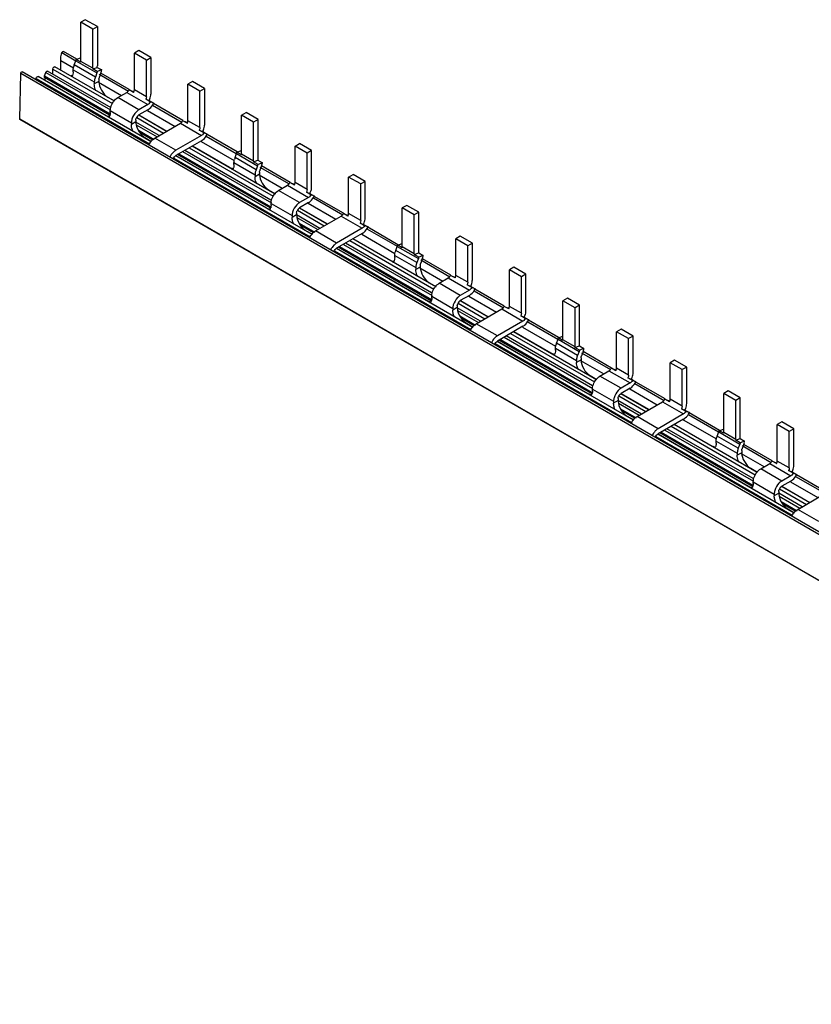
# Model space of a CAD drawing. Header units: millimetres. Extents: x 108 to 837, y 440 to 879.
# Tile 1 of 4: x 108 to 294, y 647 to 879. Entities that reach past the tile are written whole.
import ezdxf

# ---------------------------------------------------------------- set-up
doc = ezdxf.new("R2010")
doc.units = ezdxf.units.MM
doc.header["$LTSCALE"] = 85.77197
doc.layers.get('0').update_dxf_attribs({"linetype": 'CONTINUOUS'})

msp = doc.modelspace()

# ---------------------------------------------------------------- linework, layer by layer
at = {"color": 7, "linetype": 'Continuous'}
for p, q in [((123.35, 878.61), (122.29, 878)), ((122.29, 868.83), (122.29, 878)), ((125.12, 876.37), (122.29, 878)), ((126.18, 876.98), (123.35, 878.61)), ((125.12, 876.37), (126.18, 876.98)), ((126.18, 876.98), (126.18, 867.81)), ((125.12, 867.2), (125.12, 876.37)), ((117.84, 870.87), (121.13, 868.97)), ((121.34, 869.33), (118.19, 871.15)), ((121.22, 869.28), (122.26, 869.66)), ((135.93, 871.34), (134.87, 870.73)), ((134.87, 862.16), (134.87, 870.73)), ((137.7, 869.1), (134.87, 870.73)), ((138.76, 869.71), (135.93, 871.34)), ((137.7, 869.1), (138.76, 869.71)), ((138.76, 869.71), (138.76, 861.14)), ((130.17, 859.46), (116.19, 867.53)), ((117.58, 869.06), (120.57, 867.34)), ((120.76, 868.01), (121.14, 868.98)), ((125.71, 865.15), (120.76, 868.01)), ((121.14, 868.98), (126.08, 866.12)), ((122.28, 868.67), (121.22, 869.28)), ((125.12, 867.2), (122.29, 868.83)), ((125.11, 867.04), (126.15, 867.42)), ((126.15, 867.42), (127.21, 866.8)), ((137.7, 860.53), (137.7, 869.1)), ((107.93, 855.34), (108.17, 866.01)), ((108.17, 866.02), (826.59, 451.24)), ((826.96, 451.62), (108.53, 866.39)), ((138.86, 849.95), (112.31, 865.28)), ((113.73, 865.39), (114.05, 866.21)), ((113.73, 865.09), (113.73, 865.39)), ((113.73, 865.39), (129.16, 856.48)), ((129.03, 856.26), (113.73, 865.09)), ((129.01, 856.22), (113.77, 865.02)), ((113.94, 864.34), (113.95, 864.97)), ((114.05, 866.21), (129.3, 857.41)), ((129.41, 857.93), (114.5, 866.54)), ((115.72, 865.83), (115.71, 867.02)), ((115.71, 867.02), (129.71, 858.93)), ((120.17, 865.48), (119.95, 865.36)), ((120.52, 866.37), (120.52, 866.85)), ((120.52, 866.85), (125.47, 864)), ((126.17, 866.43), (125.11, 867.04)), ((126.08, 866.12), (125.71, 865.15)), ((127.21, 866.8), (126.17, 866.43)), ((127, 866.04), (126.63, 865.07)), ((126.63, 865.8), (133.47, 861.85)), ((133.68, 862.21), (127.01, 866.06)), ((111.82, 864.49), (111.83, 864.77)), ((111.83, 864.77), (138.41, 849.42)), ((126.53, 864.12), (125.47, 863.51)), ((125.47, 864), (125.47, 863.51)), ((126.44, 863.95), (131.85, 860.82)), ((126.53, 864.61), (126.53, 864.12)), ((148.52, 864.08), (147.46, 863.47)), ((147.46, 854.89), (147.46, 863.47)), ((150.29, 861.83), (147.46, 863.47)), ((151.35, 862.44), (148.52, 864.08)), ((128.65, 860.45), (130.24, 859.53)), ((130.98, 860.32), (133.11, 861.55)), ((135.93, 857.46), (130.98, 860.32)), ((133.11, 861.55), (138.06, 858.69)), ((134.71, 861.55), (133.65, 862.16)), ((133.65, 862.16), (134.47, 861.85)), ((134.47, 861.85), (134.78, 861.67)), ((137.7, 860.53), (134.87, 862.16)), ((150.29, 861.83), (151.35, 862.44)), ((150.29, 853.26), (150.29, 861.83)), ((151.35, 862.44), (151.35, 853.87)), ((138.06, 858.69), (135.93, 857.46)), ((138.6, 859.3), (137.54, 859.91)), ((137.54, 859.91), (138.36, 859.61)), ((138.36, 859.61), (139.42, 858.99)), ((139.42, 858.99), (138.6, 859.3)), ((139.17, 858.56), (146.06, 854.58)), ((146.27, 854.94), (139.38, 858.92)), ((128.86, 855.97), (128.65, 855.85)), ((129.22, 856.85), (129.22, 857.26)), ((129.22, 857.26), (134.17, 854.4)), ((135.42, 855.64), (141.74, 851.99)), ((142.42, 852.39), (135.89, 856.16)), ((138.06, 857.46), (135.93, 856.24)), ((135.94, 856.24), (142.51, 852.44)), ((137.96, 857.3), (144.44, 853.56)), ((160.05, 856.2), (161.11, 856.81)), ((160.05, 847.03), (160.05, 856.2)), ((162.88, 854.57), (160.05, 856.2)), ((163.94, 855.18), (161.11, 856.81)), ((107.93, 855.35), (826.36, 440.58)), ((826.42, 440.43), (108, 855.2)), ((135.23, 854.61), (134.17, 853.99)), ((134.17, 854.4), (134.17, 853.99)), ((140.71, 851.4), (135.21, 854.58)), ((135.23, 855.01), (135.23, 854.61)), ((135.3, 853.94), (140.21, 851.11)), ((139.68, 850.81), (145.69, 854.28)), ((145.69, 854.28), (150.64, 851.42)), ((147.3, 854.28), (146.24, 854.89)), ((146.24, 854.89), (147.05, 854.59)), ((147.06, 854.58), (147.37, 854.4)), ((150.29, 853.26), (147.46, 854.89)), ((163.94, 855.18), (162.88, 854.57)), ((162.88, 845.4), (162.88, 854.57)), ((163.94, 846.01), (163.94, 855.18)), ((135.81, 852.64), (139.51, 850.5)), ((139.25, 850.36), (136.25, 852.09)), ((139.22, 850.32), (136.36, 851.98)), ((150.64, 851.42), (144.63, 847.95)), ((151.19, 852.03), (150.13, 852.65)), ((150.13, 852.65), (150.95, 852.34)), ((150.95, 852.34), (152.01, 851.73)), ((152.01, 851.73), (151.19, 852.03)), ((151.76, 851.29), (158.82, 847.21)), ((159.03, 847.57), (151.96, 851.65)), ((137.35, 850.93), (138.93, 850.02)), ((144.63, 847.95), (139.68, 850.81)), ((150.64, 850.2), (144.63, 846.73)), ((167.93, 837.66), (148.43, 848.92)), ((148.52, 848.97), (157.22, 843.95)), ((150.55, 850.03), (158.33, 845.54)), ((172.63, 848.93), (173.69, 849.54)), ((172.63, 840.36), (172.63, 848.93)), ((175.46, 847.3), (172.63, 848.93)), ((176.52, 847.91), (173.69, 849.54)), ((176.62, 828.15), (144.58, 846.64)), ((144.63, 846.73), (165.92, 834.44)), ((166.78, 834.41), (145.01, 846.98)), ((166.8, 834.45), (145.04, 847.02)), ((145.34, 847.14), (166.93, 834.67)), ((146.22, 847.64), (167.06, 835.61)), ((166.96, 836.25), (146.72, 847.93)), ((147.75, 848.52), (167.47, 837.14)), ((158.52, 846.21), (158.89, 847.18)), ((158.89, 847.18), (163.84, 844.32)), ((158.98, 847.48), (160.02, 847.86)), ((160.04, 846.87), (158.98, 847.48)), ((162.88, 845.4), (160.05, 847.03)), ((176.52, 847.91), (175.46, 847.3)), ((175.46, 838.73), (175.46, 847.3)), ((176.52, 839.34), (176.52, 847.91)), ((144.11, 846.13), (176.17, 827.62)), ((158.28, 844.57), (158.28, 845.05)), ((158.28, 845.05), (163.23, 842.2)), ((163.47, 843.35), (158.52, 846.21)), ((162.87, 845.24), (163.91, 845.62)), ((163.93, 844.63), (162.87, 845.24)), ((163.84, 844.32), (163.47, 843.35)), ((163.91, 845.62), (164.97, 845)), ((164.97, 845), (163.93, 844.63)), ((164.76, 844.24), (164.39, 843.27)), ((171.44, 840.41), (164.77, 844.26)), ((164.29, 842.32), (163.23, 841.71)), ((163.23, 842.2), (163.23, 841.71)), ((164.2, 842.15), (169.61, 839.02)), ((164.29, 842.81), (164.29, 842.32)), ((164.39, 844), (171.23, 840.05)), ((185.22, 841.66), (186.28, 842.28)), ((189.11, 840.64), (186.28, 842.28)), ((168.74, 838.52), (170.87, 839.75)), ((170.87, 839.75), (175.82, 836.89)), ((172.47, 839.75), (171.41, 840.36)), ((171.41, 840.36), (172.23, 840.05)), ((172.23, 840.05), (172.54, 839.87)), ((175.46, 838.73), (172.63, 840.36)), ((185.22, 833.09), (185.22, 841.66)), ((188.05, 840.03), (185.22, 841.66)), ((189.11, 840.64), (188.05, 840.03)), ((188.05, 831.46), (188.05, 840.03)), ((189.11, 832.07), (189.11, 840.64)), ((166.41, 838.65), (168, 837.73)), ((173.69, 835.66), (168.74, 838.52)), ((176.36, 837.5), (175.3, 838.11)), ((175.3, 838.11), (176.12, 837.81)), ((176.12, 837.81), (177.18, 837.19)), ((177.18, 837.19), (176.36, 837.5)), ((184.03, 833.14), (177.14, 837.12)), ((166.98, 835.05), (166.98, 835.46)), ((166.98, 835.46), (171.93, 832.6)), ((175.82, 836.89), (173.69, 835.66)), ((175.82, 835.66), (173.69, 834.44)), ((175.72, 835.5), (182.2, 831.76)), ((176.93, 836.76), (183.82, 832.78)), ((198.87, 835.01), (197.81, 834.4)), ((201.7, 833.38), (198.87, 835.01)), ((172.99, 832.81), (171.93, 832.19)), ((171.93, 832.6), (171.93, 832.19)), ((178.47, 829.6), (172.97, 832.78)), ((172.99, 833.21), (172.99, 832.81)), ((173.18, 833.84), (179.49, 830.19)), ((180.18, 830.59), (173.65, 834.36)), ((173.7, 834.44), (180.27, 830.64)), ((177.44, 829.01), (183.45, 832.48)), ((183.45, 832.48), (188.4, 829.62)), ((185.06, 832.48), (184, 833.09)), ((184, 833.09), (184.82, 832.78)), ((184.82, 832.78), (185.13, 832.6)), ((188.05, 831.46), (185.22, 833.09)), ((197.81, 825.23), (197.81, 834.4)), ((200.64, 832.77), (197.81, 834.4)), ((201.7, 833.38), (200.64, 832.77)), ((200.64, 823.6), (200.64, 832.77)), ((201.7, 824.21), (201.7, 833.38)), ((173.06, 832.14), (177.97, 829.31)), ((173.57, 830.84), (177.27, 828.7)), ((177.01, 828.56), (174.01, 830.29)), ((176.98, 828.52), (174.12, 830.18)), ((188.95, 830.23), (187.89, 830.85)), ((187.89, 830.85), (188.71, 830.54)), ((188.71, 830.54), (189.77, 829.93)), ((189.77, 829.93), (188.95, 830.23)), ((175.11, 829.13), (176.69, 828.22)), ((182.39, 826.15), (177.44, 829.01)), ((188.4, 829.62), (182.39, 826.15)), ((188.4, 828.4), (182.39, 824.93)), ((188.31, 828.23), (196.09, 823.74)), ((189.52, 829.49), (196.58, 825.41)), ((196.79, 825.77), (189.72, 829.85)), ((183.98, 825.84), (204.82, 813.81)), ((204.72, 814.45), (184.48, 826.13)), ((185.51, 826.72), (205.23, 815.34)), ((205.69, 815.86), (186.19, 827.12)), ((186.28, 827.17), (194.98, 822.15)), ((196.74, 825.68), (197.78, 826.06)), ((197.8, 825.07), (196.74, 825.68)), ((211.45, 827.74), (210.39, 827.13)), ((210.39, 818.56), (210.39, 827.13)), ((213.22, 825.5), (210.39, 827.13)), ((214.28, 826.11), (211.45, 827.74)), ((214.28, 826.11), (213.22, 825.5)), ((214.28, 817.54), (214.28, 826.11)), ((181.87, 824.33), (213.93, 805.82)), ((214.38, 806.35), (182.34, 824.84)), ((182.39, 824.93), (203.68, 812.64)), ((204.54, 812.61), (182.77, 825.18)), ((204.56, 812.65), (182.8, 825.22)), ((183.1, 825.34), (204.69, 812.87)), ((196.04, 822.77), (196.04, 823.25)), ((196.04, 823.25), (200.99, 820.4)), ((196.28, 824.41), (196.65, 825.38)), ((201.23, 821.55), (196.28, 824.41)), ((196.65, 825.38), (201.6, 822.52)), ((200.64, 823.6), (197.81, 825.23)), ((200.63, 823.44), (201.67, 823.82)), ((201.69, 822.83), (200.63, 823.44)), ((201.67, 823.82), (202.73, 823.2)), ((213.22, 816.93), (213.22, 825.5)), ((201.6, 822.52), (201.23, 821.55)), ((202.73, 823.2), (201.69, 822.83)), ((202.05, 821.01), (202.05, 820.52)), ((202.52, 822.44), (202.15, 821.47)), ((202.15, 822.2), (208.99, 818.25)), ((209.2, 818.61), (202.53, 822.46)), ((202.05, 820.52), (200.99, 819.91)), ((200.99, 820.4), (200.99, 819.91)), ((201.95, 820.35), (207.37, 817.22)), ((224.04, 820.48), (222.98, 819.86)), ((222.98, 811.29), (222.98, 819.86)), ((225.81, 818.23), (222.98, 819.86)), ((226.87, 818.84), (224.04, 820.48)), ((226.87, 818.84), (225.81, 818.23)), ((226.87, 810.27), (226.87, 818.84)), ((204.17, 816.85), (205.76, 815.93)), ((206.5, 816.72), (208.63, 817.95)), ((211.45, 813.86), (206.5, 816.72)), ((208.63, 817.95), (213.57, 815.09)), ((210.23, 817.95), (209.17, 818.56)), ((209.17, 818.56), (209.99, 818.25)), ((209.99, 818.25), (210.3, 818.07)), ((213.22, 816.93), (210.39, 818.56)), ((214.12, 815.7), (213.06, 816.31)), ((213.06, 816.31), (213.88, 816.01)), ((225.81, 809.66), (225.81, 818.23)), ((213.57, 815.09), (211.45, 813.86)), ((213.88, 816.01), (214.94, 815.39)), ((214.94, 815.39), (214.12, 815.7)), ((214.69, 814.96), (221.58, 810.98)), ((221.79, 811.34), (214.9, 815.32)), ((204.74, 813.25), (204.74, 813.66)), ((204.74, 813.66), (209.69, 810.8)), ((210.94, 812.04), (217.25, 808.39)), ((217.94, 808.79), (211.41, 812.56)), ((213.57, 813.86), (211.45, 812.64)), ((211.46, 812.64), (218.03, 808.84)), ((213.48, 813.7), (219.96, 809.96)), ((236.63, 813.21), (235.57, 812.6)), ((235.57, 803.43), (235.57, 812.6)), ((238.4, 810.97), (235.57, 812.6)), ((239.46, 811.58), (236.63, 813.21)), ((210.75, 811.01), (209.69, 810.39)), ((209.69, 810.8), (209.69, 810.39)), ((216.23, 807.8), (210.73, 810.98)), ((210.75, 811.41), (210.75, 811.01)), ((210.82, 810.34), (215.72, 807.51)), ((215.2, 807.21), (221.21, 810.68)), ((221.21, 810.68), (226.16, 807.82)), ((222.82, 810.68), (221.76, 811.29)), ((221.76, 811.29), (222.58, 810.98)), ((222.58, 810.98), (222.89, 810.8)), ((225.81, 809.66), (222.98, 811.29)), ((239.46, 811.58), (238.4, 810.97)), ((238.4, 801.8), (238.4, 810.97)), ((239.46, 802.41), (239.46, 811.58)), ((211.33, 809.04), (215.03, 806.9)), ((214.77, 806.76), (211.77, 808.49)), ((214.74, 806.72), (211.88, 808.38)), ((212.87, 807.33), (214.45, 806.42)), ((220.15, 804.35), (215.2, 807.21)), ((226.16, 807.82), (220.15, 804.35)), ((226.71, 808.43), (225.65, 809.05)), ((225.65, 809.05), (226.46, 808.74)), ((226.46, 808.74), (227.53, 808.13)), ((227.53, 808.13), (226.71, 808.43)), ((227.28, 807.69), (234.34, 803.61)), ((234.55, 803.97), (227.48, 808.05)), ((226.16, 806.6), (220.15, 803.13)), ((223.26, 804.92), (242.99, 793.54)), ((243.45, 794.06), (223.95, 805.32)), ((224.04, 805.37), (232.74, 800.35)), ((226.07, 806.43), (233.85, 801.94)), ((249.21, 805.94), (248.15, 805.33)), ((248.15, 796.76), (248.15, 805.33)), ((250.98, 803.7), (248.15, 805.33)), ((252.04, 804.31), (249.21, 805.94)), ((219.63, 802.53), (251.69, 784.02)), ((252.14, 784.55), (220.1, 803.04)), ((220.15, 803.13), (241.44, 790.84)), ((242.3, 790.81), (220.53, 803.38)), ((242.32, 790.85), (220.55, 803.42)), ((220.86, 803.54), (242.45, 791.07)), ((221.74, 804.04), (242.58, 792.01)), ((242.48, 792.65), (222.24, 804.33)), ((234.04, 802.61), (234.41, 803.58)), ((238.99, 799.75), (234.04, 802.61)), ((234.41, 803.58), (239.36, 800.72)), ((234.5, 803.88), (235.54, 804.26)), ((235.56, 803.27), (234.5, 803.88)), ((238.4, 801.8), (235.57, 803.43)), ((252.04, 804.31), (250.98, 803.7)), ((250.98, 795.13), (250.98, 803.7)), ((252.04, 795.74), (252.04, 804.31)), ((233.8, 800.96), (233.8, 801.45)), ((233.8, 801.45), (238.75, 798.6)), ((238.39, 801.64), (239.43, 802.02)), ((239.45, 801.03), (238.39, 801.64)), ((239.36, 800.72), (238.99, 799.75)), ((239.43, 802.02), (240.49, 801.4)), ((240.49, 801.4), (239.45, 801.03)), ((240.28, 800.64), (239.91, 799.67)), ((239.91, 800.4), (246.75, 796.45)), ((246.96, 796.81), (240.29, 800.66)), ((239.81, 798.72), (238.75, 798.11)), ((238.75, 798.6), (238.75, 798.11)), ((239.71, 798.55), (245.13, 795.42)), ((239.81, 799.21), (239.81, 798.72)), ((261.8, 798.68), (260.74, 798.06)), ((260.74, 789.49), (260.74, 798.06)), ((263.57, 796.43), (260.74, 798.06)), ((264.63, 797.04), (261.8, 798.68)), ((244.26, 794.92), (246.38, 796.15)), ((246.38, 796.15), (251.33, 793.29)), ((247.99, 796.15), (246.93, 796.76)), ((246.93, 796.76), (247.75, 796.45)), ((247.75, 796.45), (248.06, 796.27)), ((250.98, 795.13), (248.15, 796.76)), ((264.63, 797.04), (263.57, 796.43)), ((263.57, 787.86), (263.57, 796.43)), ((264.63, 788.47), (264.63, 797.04)), ((241.93, 795.05), (243.52, 794.13)), ((249.21, 792.06), (244.26, 794.92)), ((251.33, 793.29), (249.21, 792.06)), ((251.88, 793.9), (250.82, 794.51)), ((250.82, 794.51), (251.64, 794.21)), ((251.64, 794.21), (252.7, 793.59)), ((252.7, 793.59), (251.88, 793.9)), ((259.55, 789.54), (252.66, 793.52)), ((242.5, 791.45), (242.5, 791.86)), ((242.5, 791.86), (247.45, 789)), ((251.33, 792.06), (249.21, 790.84)), ((251.24, 791.9), (257.72, 788.16)), ((252.45, 793.16), (259.34, 789.18)), ((274.39, 791.41), (273.33, 790.8)), ((277.22, 789.78), (274.39, 791.41)), ((248.51, 789.21), (247.45, 788.59)), ((247.45, 789), (247.45, 788.59)), ((253.99, 786), (248.49, 789.18)), ((248.51, 789.61), (248.51, 789.21)), ((248.58, 788.54), (253.48, 785.71)), ((248.7, 790.24), (255.01, 786.59)), ((255.7, 786.99), (249.17, 790.76)), ((249.21, 790.84), (255.79, 787.04)), ((252.96, 785.41), (258.97, 788.88)), ((258.97, 788.88), (263.92, 786.02)), ((260.58, 788.88), (259.52, 789.49)), ((259.52, 789.49), (260.34, 789.18)), ((260.34, 789.18), (260.65, 789)), ((263.57, 787.86), (260.74, 789.49)), ((273.33, 781.63), (273.33, 790.8)), ((276.16, 789.17), (273.33, 790.8)), ((277.22, 789.78), (276.16, 789.17)), ((276.16, 780), (276.16, 789.17)), ((277.22, 780.61), (277.22, 789.78)), ((249.09, 787.24), (252.79, 785.1)), ((252.53, 784.96), (249.53, 786.69)), ((252.5, 784.92), (249.64, 786.58)), ((264.47, 786.63), (263.41, 787.25)), ((263.41, 787.25), (264.22, 786.94)), ((264.22, 786.94), (265.29, 786.33)), ((265.29, 786.33), (264.47, 786.63)), ((272.31, 782.17), (265.24, 786.25)), ((250.63, 785.53), (252.21, 784.62)), ((257.91, 782.55), (252.96, 785.41)), ((263.92, 786.02), (257.91, 782.55)), ((263.92, 784.8), (257.91, 781.33)), ((263.83, 784.63), (271.61, 780.14)), ((265.03, 785.89), (272.1, 781.81)), ((286.97, 784.14), (285.91, 783.53)), ((289.8, 782.51), (286.97, 784.14)), ((280.08, 769.05), (258.31, 781.62)), ((258.62, 781.74), (280.21, 769.27)), ((259.49, 782.24), (280.34, 770.21)), ((280.24, 770.85), (260, 782.53)), ((261.02, 783.12), (280.75, 771.74)), ((281.21, 772.26), (261.71, 783.52)), ((261.8, 783.57), (270.5, 778.55)), ((271.8, 780.81), (272.17, 781.78)), ((272.17, 781.78), (277.12, 778.92)), ((272.26, 782.08), (273.3, 782.46)), ((273.32, 781.47), (272.26, 782.08)), ((276.16, 780), (273.33, 781.63)), ((285.91, 774.96), (285.91, 783.53)), ((288.74, 781.9), (285.91, 783.53)), ((289.8, 782.51), (288.74, 781.9)), ((288.74, 773.33), (288.74, 781.9)), ((289.8, 773.94), (289.8, 782.51)), ((257.39, 780.73), (289.45, 762.22)), ((289.9, 762.75), (257.86, 781.24)), ((257.91, 781.33), (279.19, 769.04)), ((280.06, 769.01), (258.29, 781.58)), ((271.56, 779.16), (271.56, 779.65)), ((271.56, 779.65), (276.51, 776.8)), ((276.75, 777.95), (271.8, 780.81)), ((276.15, 779.84), (277.19, 780.22)), ((277.21, 779.23), (276.15, 779.84)), ((277.19, 780.22), (278.25, 779.6)), ((278.25, 779.6), (277.21, 779.23)), ((277.12, 778.92), (276.75, 777.95)), ((277.57, 777.41), (277.57, 776.92)), ((278.04, 778.84), (277.67, 777.87)), ((277.67, 778.6), (284.51, 774.65)), ((284.72, 775.01), (278.05, 778.86)), ((277.57, 776.92), (276.51, 776.31)), ((276.51, 776.8), (276.51, 776.31)), ((277.47, 776.75), (282.89, 773.62)), ((285.75, 774.35), (284.69, 774.96)), ((284.69, 774.96), (285.51, 774.65)), ((288.74, 773.33), (285.91, 774.96)), ((279.69, 773.25), (281.28, 772.33)), ((282.02, 773.12), (284.14, 774.35)), ((286.97, 770.26), (282.02, 773.12)), ((284.14, 774.35), (289.09, 771.49)), ((285.51, 774.65), (285.82, 774.47)), ((289.64, 772.1), (288.58, 772.71)), ((288.58, 772.71), (289.4, 772.41)), ((289.4, 772.41), (290.46, 771.79)), ((280.26, 769.65), (280.26, 770.06)), ((280.26, 770.06), (285.21, 767.2)), ((289.09, 771.49), (286.97, 770.26)), ((289.09, 770.26), (286.97, 769.04)), ((289, 770.1), (295.48, 766.36)), ((290.46, 771.79), (289.64, 772.1)), ((290.21, 771.36), (297.1, 767.38)), ((297.31, 767.74), (290.42, 771.72)), ((286.27, 767.81), (286.27, 767.41)), ((286.46, 768.44), (292.77, 764.79)), ((293.46, 765.19), (286.93, 768.96)), ((286.97, 769.04), (293.55, 765.24)), ((286.27, 767.41), (285.21, 766.79)), ((285.21, 767.2), (285.21, 766.79)), ((291.75, 764.2), (286.25, 767.38)), ((286.34, 766.74), (291.24, 763.91)), ((286.85, 765.44), (290.55, 763.3)), ((290.72, 763.61), (296.73, 767.08)), ((290.29, 763.16), (287.29, 764.89)), ((290.26, 763.12), (287.4, 764.78)), ((288.39, 763.73), (289.97, 762.82)), ((295.67, 760.75), (290.72, 763.61))]:
    msp.add_line(p, q, dxfattribs=at)
msp.add_lwpolyline([(117.63, 866.7), (117.58, 869.1), (117.58, 869.13), (117.58, 869.17)], dxfattribs=at)
for centre, radius, start, end in [((124.33, 866.62), 3.83, 158.7345, 165.0005), ((119.14, 866.07), 1.34, 328.8721, 334.3472), ((129.28, 863.76), 3.83, 158.7345, 165.0005), ((128.05, 864.52), 1.53, 158.7345, 165.0006), ((124.02, 867.28), 3.22, 346.9812, 351.5313), ((133.21, 862.31), 1.68, 333.1633, 338.1162), ((127.83, 856.55), 1.34, 328.8721, 334.3472), ((136.9, 854.87), 1.69, 141.2558, 158.7511), ((145.8, 855.04), 1.68, 333.1633, 338.1162), ((142.16, 847.34), 4.3, 149.9991, 154.3204), ((162.09, 844.82), 3.83, 158.7345, 165.0005), ((161.78, 845.48), 3.22, 346.9812, 351.5313), ((157.06, 844.16), 1.15, 316.8874, 324.828), ((167.04, 841.96), 3.83, 158.7345, 165.0005), ((165.81, 842.72), 1.53, 158.7345, 165.0006), ((170.97, 840.51), 1.68, 333.1634, 338.1166), ((165.75, 834.65), 1.15, 316.7738, 324.8295), ((165.42, 834.84), 1.53, 335.7431, 339.8665), ((165.23, 834.91), 1.73, 339.8948, 345.1741), ((174.66, 833.07), 1.69, 141.2558, 158.7511), ((183.56, 833.24), 1.68, 333.1634, 338.1166), ((179.92, 825.54), 4.3, 149.9991, 154.3204), ((199.85, 823.02), 3.83, 158.7345, 165.0005), ((194.82, 822.36), 1.15, 316.8874, 324.828), ((204.8, 820.16), 3.83, 158.7345, 165.0005), ((203.57, 820.92), 1.53, 158.7345, 165.0006), ((199.54, 823.68), 3.22, 346.9812, 351.5313), ((208.73, 818.71), 1.68, 333.1634, 338.1166), ((203.51, 812.85), 1.15, 316.7738, 324.8295), ((203.18, 813.04), 1.53, 335.7431, 339.8665), ((202.99, 813.11), 1.73, 339.8948, 345.1741), ((212.42, 811.27), 1.69, 141.2558, 158.7511), ((221.32, 811.44), 1.68, 333.1634, 338.1166), ((217.68, 803.74), 4.3, 149.9991, 154.3204), ((237.61, 801.22), 3.83, 158.7345, 165.0005), ((237.3, 801.88), 3.22, 346.9812, 351.5313), ((232.58, 800.56), 1.15, 316.8874, 324.828), ((242.56, 798.36), 3.83, 158.7345, 165.0005), ((241.33, 799.12), 1.53, 158.7345, 165.0006), ((246.49, 796.91), 1.68, 333.1634, 338.1166), ((240.75, 791.31), 1.73, 339.8948, 345.1741), ((241.27, 791.05), 1.15, 316.7738, 324.8295), ((240.94, 791.24), 1.53, 335.7431, 339.8665), ((250.18, 789.47), 1.69, 141.2558, 158.7511), ((259.08, 789.64), 1.68, 333.1634, 338.1166), ((255.44, 781.94), 4.3, 149.9991, 154.3204), ((275.37, 779.42), 3.83, 158.7345, 165.0005), ((275.06, 780.08), 3.22, 346.9812, 351.5313), ((270.34, 778.76), 1.15, 316.8874, 324.828), ((280.32, 776.56), 3.83, 158.7345, 165.0005), ((279.09, 777.32), 1.53, 158.7345, 165.0006), ((284.25, 775.11), 1.68, 333.1634, 338.1166), ((279.03, 769.25), 1.15, 316.7738, 324.8295), ((278.7, 769.44), 1.53, 335.7431, 339.8665), ((278.51, 769.51), 1.73, 339.8948, 345.1741), ((287.94, 767.67), 1.69, 141.2558, 158.7511), ((293.2, 760.14), 4.3, 149.9991, 154.3204)]:
    msp.add_arc(centre, radius, start, end, dxfattribs=at)
for points, knots in [([(117.58, 869.17), (117.58, 869.3), (117.6, 869.88), (117.72, 870.45), (117.84, 870.87)], [0, 0, 0, 0, 0.23557, 1, 1, 1, 1]), ([(117.84, 870.87), (117.86, 870.92), (117.92, 871.05), (118.1, 871.21), (118.19, 871.15)], [0, 0, 0, 0, 0.310796, 1, 1, 1, 1]), ([(115.71, 867.02), (115.71, 867.23), (115.87, 867.54), (116.15, 867.56), (116.19, 867.53)], [0, 0, 0, 0, 0.809037, 1, 1, 1, 1]), ([(111.83, 864.77), (111.83, 864.97), (111.99, 865.28), (112.27, 865.3), (112.31, 865.28)], [0, 0, 0, 0, 0.809178, 1, 1, 1, 1]), ([(113.77, 865.02), (113.76, 865.03), (113.74, 865.05), (113.73, 865.08), (113.73, 865.09)], [0, 0, 0, 0, 0.474053, 1, 1, 1, 1]), ([(114.05, 866.21), (114.07, 866.27), (114.15, 866.43), (114.38, 866.6), (114.5, 866.54)], [0, 0, 0, 0, 0.315301, 1, 1, 1, 1]), ([(120.52, 866.37), (120.52, 866.28), (120.51, 865.98), (120.44, 865.68), (120.35, 865.49)], [0, 0, 0, 0, 0.271573, 1, 1, 1, 1]), ([(125.86, 861.88), (125.8, 862.01), (125.59, 862.53), (125.47, 863.1), (125.47, 863.51)], [0, 0, 0, 0, 0.267171, 1, 1, 1, 1]), ([(126.53, 864.12), (126.53, 863.39), (127.03, 861.96), (128.02, 860.81), (128.65, 860.45)], [0, 0, 0, 0, 0.500001, 1, 1, 1, 1]), ([(129.73, 859), (129.82, 859.14), (130.15, 859.65), (130.6, 860.1), (130.98, 860.32)], [0, 0, 0, 0, 0.267041, 1, 1, 1, 1]), ([(133.11, 861.55), (133.16, 861.58), (133.38, 861.74), (133.56, 861.97), (133.65, 862.16)], [0, 0, 0, 0, 0.228766, 1, 1, 1, 1]), ([(138.36, 859.61), (138.42, 859.73), (138.64, 860.22), (138.76, 860.75), (138.76, 861.14)], [0, 0, 0, 0, 0.267418, 1, 1, 1, 1]), ([(129.22, 857.26), (129.22, 857.4), (129.27, 858.01), (129.5, 858.59), (129.73, 859)], [0, 0, 0, 0, 0.228787, 1, 1, 1, 1]), ([(138.06, 857.46), (138.19, 857.54), (138.75, 857.95), (139.18, 858.52), (139.42, 858.99)], [0, 0, 0, 0, 0.228767, 1, 1, 1, 1]), ([(108, 855.21), (107.98, 855.22), (107.94, 855.26), (107.93, 855.31), (107.93, 855.34)], [0, 0, 0, 0, 0.452523, 1, 1, 1, 1]), ([(135.23, 854.61), (135.23, 854.38), (135.35, 853.4), (135.81, 852.47), (136.29, 851.87)], [0, 0, 0, 0, 0.22922, 1, 1, 1, 1]), ([(145.69, 854.28), (145.75, 854.31), (145.97, 854.47), (146.14, 854.7), (146.24, 854.89)], [0, 0, 0, 0, 0.228766, 1, 1, 1, 1]), ([(150.95, 852.34), (151.01, 852.47), (151.22, 852.95), (151.35, 853.48), (151.35, 853.87)], [0, 0, 0, 0, 0.267418, 1, 1, 1, 1]), ([(136.29, 851.87), (136.37, 851.78), (136.68, 851.42), (137.05, 851.11), (137.35, 850.93)], [0, 0, 0, 0, 0.266459, 1, 1, 1, 1]), ([(150.64, 850.2), (150.78, 850.28), (151.34, 850.68), (151.77, 851.25), (152.01, 851.73)], [0, 0, 0, 0, 0.228767, 1, 1, 1, 1]), ([(138.43, 849.49), (138.51, 849.63), (138.85, 850.14), (139.3, 850.59), (139.68, 850.81)], [0, 0, 0, 0, 0.267041, 1, 1, 1, 1]), ([(164.29, 842.32), (164.29, 841.59), (164.79, 840.16), (165.78, 839.01), (166.41, 838.65)], [0, 0, 0, 0, 0.500001, 1, 1, 1, 1]), ([(163.62, 840.08), (163.56, 840.21), (163.35, 840.73), (163.23, 841.3), (163.23, 841.71)], [0, 0, 0, 0, 0.267171, 1, 1, 1, 1]), ([(170.87, 839.75), (170.92, 839.78), (171.14, 839.94), (171.32, 840.17), (171.41, 840.36)], [0, 0, 0, 0, 0.228766, 1, 1, 1, 1]), ([(166.98, 835.46), (166.98, 835.6), (167.03, 836.21), (167.26, 836.79), (167.49, 837.2)], [0, 0, 0, 0, 0.228787, 1, 1, 1, 1]), ([(167.49, 837.2), (167.58, 837.34), (167.91, 837.85), (168.36, 838.3), (168.74, 838.52)], [0, 0, 0, 0, 0.267041, 1, 1, 1, 1]), ([(175.82, 835.66), (175.95, 835.74), (176.51, 836.15), (176.94, 836.72), (177.18, 837.19)], [0, 0, 0, 0, 0.228767, 1, 1, 1, 1]), ([(176.12, 837.81), (176.18, 837.93), (176.4, 838.42), (176.52, 838.95), (176.52, 839.34)], [0, 0, 0, 0, 0.267418, 1, 1, 1, 1]), ([(172.99, 832.81), (172.99, 832.58), (173.1, 831.6), (173.57, 830.67), (174.05, 830.07)], [0, 0, 0, 0, 0.22922, 1, 1, 1, 1]), ([(183.45, 832.48), (183.51, 832.51), (183.73, 832.67), (183.9, 832.9), (184, 833.09)], [0, 0, 0, 0, 0.228766, 1, 1, 1, 1]), ([(188.71, 830.54), (188.77, 830.67), (188.98, 831.15), (189.11, 831.68), (189.11, 832.07)], [0, 0, 0, 0, 0.267418, 1, 1, 1, 1]), ([(174.05, 830.07), (174.12, 829.98), (174.44, 829.62), (174.81, 829.31), (175.11, 829.13)], [0, 0, 0, 0, 0.266459, 1, 1, 1, 1]), ([(176.19, 827.69), (176.27, 827.83), (176.61, 828.34), (177.06, 828.79), (177.44, 829.01)], [0, 0, 0, 0, 0.267041, 1, 1, 1, 1]), ([(188.4, 828.4), (188.54, 828.48), (189.1, 828.88), (189.53, 829.45), (189.77, 829.93)], [0, 0, 0, 0, 0.228767, 1, 1, 1, 1]), ([(201.38, 818.28), (201.32, 818.41), (201.11, 818.93), (200.99, 819.5), (200.99, 819.91)], [0, 0, 0, 0, 0.267171, 1, 1, 1, 1]), ([(202.05, 820.52), (202.05, 819.79), (202.55, 818.36), (203.54, 817.21), (204.17, 816.85)], [0, 0, 0, 0, 0.500001, 1, 1, 1, 1]), ([(205.25, 815.4), (205.34, 815.54), (205.67, 816.05), (206.12, 816.5), (206.5, 816.72)], [0, 0, 0, 0, 0.267041, 1, 1, 1, 1]), ([(208.63, 817.95), (208.68, 817.98), (208.9, 818.14), (209.07, 818.37), (209.17, 818.56)], [0, 0, 0, 0, 0.228766, 1, 1, 1, 1]), ([(213.88, 816.01), (213.94, 816.13), (214.16, 816.62), (214.28, 817.15), (214.28, 817.54)], [0, 0, 0, 0, 0.267418, 1, 1, 1, 1]), ([(204.74, 813.66), (204.74, 813.8), (204.79, 814.41), (205.02, 814.99), (205.25, 815.4)], [0, 0, 0, 0, 0.228787, 1, 1, 1, 1]), ([(213.57, 813.86), (213.71, 813.94), (214.27, 814.35), (214.7, 814.92), (214.94, 815.39)], [0, 0, 0, 0, 0.228767, 1, 1, 1, 1]), ([(210.75, 811.01), (210.75, 810.78), (210.86, 809.8), (211.33, 808.87), (211.81, 808.27)], [0, 0, 0, 0, 0.22922, 1, 1, 1, 1]), ([(221.21, 810.68), (221.27, 810.71), (221.49, 810.87), (221.66, 811.1), (221.76, 811.29)], [0, 0, 0, 0, 0.228766, 1, 1, 1, 1]), ([(226.46, 808.74), (226.53, 808.87), (226.74, 809.35), (226.87, 809.88), (226.87, 810.27)], [0, 0, 0, 0, 0.267418, 1, 1, 1, 1]), ([(211.81, 808.27), (211.88, 808.18), (212.2, 807.82), (212.57, 807.51), (212.87, 807.33)], [0, 0, 0, 0, 0.266459, 1, 1, 1, 1]), ([(213.95, 805.89), (214.03, 806.03), (214.37, 806.54), (214.81, 806.99), (215.2, 807.21)], [0, 0, 0, 0, 0.267041, 1, 1, 1, 1]), ([(226.16, 806.6), (226.3, 806.68), (226.86, 807.08), (227.29, 807.65), (227.53, 808.13)], [0, 0, 0, 0, 0.228767, 1, 1, 1, 1]), ([(239.14, 796.48), (239.08, 796.61), (238.87, 797.13), (238.75, 797.7), (238.75, 798.11)], [0, 0, 0, 0, 0.267171, 1, 1, 1, 1]), ([(239.81, 798.72), (239.81, 797.99), (240.31, 796.56), (241.3, 795.41), (241.93, 795.05)], [0, 0, 0, 0, 0.500001, 1, 1, 1, 1]), ([(246.38, 796.15), (246.44, 796.18), (246.66, 796.34), (246.83, 796.57), (246.93, 796.76)], [0, 0, 0, 0, 0.228766, 1, 1, 1, 1]), ([(251.64, 794.21), (251.7, 794.33), (251.92, 794.82), (252.04, 795.35), (252.04, 795.74)], [0, 0, 0, 0, 0.267418, 1, 1, 1, 1]), ([(242.5, 791.86), (242.5, 792), (242.55, 792.61), (242.78, 793.19), (243.01, 793.6)], [0, 0, 0, 0, 0.228787, 1, 1, 1, 1]), ([(243.01, 793.6), (243.09, 793.74), (243.43, 794.25), (243.88, 794.7), (244.26, 794.92)], [0, 0, 0, 0, 0.267041, 1, 1, 1, 1]), ([(251.33, 792.06), (251.47, 792.14), (252.03, 792.55), (252.46, 793.12), (252.7, 793.59)], [0, 0, 0, 0, 0.228767, 1, 1, 1, 1]), ([(248.51, 789.21), (248.51, 788.98), (248.62, 788), (249.09, 787.07), (249.56, 786.47)], [0, 0, 0, 0, 0.22922, 1, 1, 1, 1]), ([(258.97, 788.88), (259.03, 788.91), (259.25, 789.07), (259.42, 789.3), (259.52, 789.49)], [0, 0, 0, 0, 0.228766, 1, 1, 1, 1]), ([(249.56, 786.47), (249.64, 786.38), (249.96, 786.02), (250.33, 785.71), (250.63, 785.53)], [0, 0, 0, 0, 0.266459, 1, 1, 1, 1]), ([(263.92, 784.8), (264.06, 784.88), (264.62, 785.28), (265.05, 785.85), (265.29, 786.33)], [0, 0, 0, 0, 0.228767, 1, 1, 1, 1]), ([(264.22, 786.94), (264.29, 787.07), (264.5, 787.55), (264.63, 788.08), (264.63, 788.47)], [0, 0, 0, 0, 0.267418, 1, 1, 1, 1]), ([(251.71, 784.09), (251.79, 784.23), (252.13, 784.74), (252.57, 785.19), (252.96, 785.41)], [0, 0, 0, 0, 0.267041, 1, 1, 1, 1]), ([(276.9, 774.68), (276.84, 774.81), (276.63, 775.33), (276.51, 775.9), (276.51, 776.31)], [0, 0, 0, 0, 0.267171, 1, 1, 1, 1]), ([(277.57, 776.92), (277.57, 776.19), (278.07, 774.76), (279.06, 773.61), (279.69, 773.25)], [0, 0, 0, 0, 0.500001, 1, 1, 1, 1]), ([(284.14, 774.35), (284.2, 774.38), (284.42, 774.54), (284.59, 774.77), (284.69, 774.96)], [0, 0, 0, 0, 0.228766, 1, 1, 1, 1]), ([(280.77, 771.8), (280.85, 771.94), (281.19, 772.45), (281.64, 772.9), (282.02, 773.12)], [0, 0, 0, 0, 0.267041, 1, 1, 1, 1]), ([(289.4, 772.41), (289.46, 772.53), (289.68, 773.02), (289.8, 773.55), (289.8, 773.94)], [0, 0, 0, 0, 0.267418, 1, 1, 1, 1]), ([(280.26, 770.06), (280.26, 770.2), (280.31, 770.81), (280.54, 771.39), (280.77, 771.8)], [0, 0, 0, 0, 0.228787, 1, 1, 1, 1]), ([(289.09, 770.26), (289.23, 770.34), (289.79, 770.75), (290.22, 771.32), (290.46, 771.79)], [0, 0, 0, 0, 0.228767, 1, 1, 1, 1]), ([(286.27, 767.41), (286.27, 767.18), (286.38, 766.2), (286.85, 765.27), (287.32, 764.67)], [0, 0, 0, 0, 0.22922, 1, 1, 1, 1]), ([(287.32, 764.67), (287.4, 764.58), (287.72, 764.22), (288.09, 763.91), (288.39, 763.73)], [0, 0, 0, 0, 0.266459, 1, 1, 1, 1]), ([(289.47, 762.29), (289.55, 762.43), (289.89, 762.94), (290.33, 763.39), (290.72, 763.61)], [0, 0, 0, 0, 0.267041, 1, 1, 1, 1])]:
    msp.add_open_spline(points, degree=3, knots=knots, dxfattribs=at)
for points in [[(120.52, 866.85), (120.52, 866.98), (120.53, 867.1), (120.55, 867.22)], [(120.55, 867.22), (120.57, 867.35), (120.6, 867.49), (120.63, 867.61)], [(121.14, 868.98), (121.17, 869.07), (121.22, 869.17), (121.2, 869.27)], [(122.28, 868.67), (122.29, 868.72), (122.29, 868.78), (122.29, 868.83)], [(125.12, 867.2), (125.12, 867.14), (125.11, 867.09), (125.11, 867.04)], [(126.15, 867.42), (126.17, 867.55), (126.18, 867.68), (126.18, 867.81)], [(108.17, 866.01), (108.18, 866.19), (108.38, 866.48), (108.53, 866.39)], [(120.28, 865.38), (120.25, 865.32), (120.21, 865.26), (120.17, 865.21)], [(126.17, 866.43), (126.15, 866.32), (126.13, 866.22), (126.07, 866.13)], [(126.53, 864.61), (126.53, 864.71), (126.55, 864.81), (126.58, 864.91)], [(127, 866.04), (127.07, 866.21), (127.12, 866.38), (127.16, 866.55)], [(125.5, 864.37), (125.48, 864.24), (125.47, 864.12), (125.47, 864)], [(125.58, 864.76), (125.54, 864.63), (125.52, 864.5), (125.5, 864.37)], [(134.77, 861.68), (134.81, 861.77), (134.84, 861.86), (134.86, 861.96)], [(134.86, 861.96), (134.87, 862.03), (134.87, 862.09), (134.87, 862.16)], [(137.7, 860.53), (137.7, 860.31), (137.64, 860.1), (137.54, 859.91)], [(138.26, 858.84), (138.2, 858.78), (138.13, 858.73), (138.06, 858.69)], [(138.6, 859.3), (138.52, 859.13), (138.4, 858.97), (138.26, 858.84)], [(128.98, 855.86), (128.94, 855.8), (128.9, 855.75), (128.86, 855.7)], [(129.11, 856.15), (129.09, 856.09), (129.07, 856.03), (129.04, 855.97)], [(129.22, 856.85), (129.22, 856.61), (129.19, 856.37), (129.11, 856.15)], [(135.27, 856.93), (134.82, 856.46), (134.48, 855.87), (134.3, 855.24)], [(135.93, 857.46), (135.69, 857.32), (135.47, 857.14), (135.27, 856.93)], [(135.58, 855.92), (135.68, 856.05), (135.8, 856.16), (135.93, 856.24)], [(134.2, 854.84), (134.18, 854.7), (134.17, 854.55), (134.17, 854.4)], [(134.29, 853.11), (134.21, 853.4), (134.17, 853.7), (134.17, 853.99)], [(134.3, 855.24), (134.26, 855.11), (134.23, 854.98), (134.2, 854.84)], [(135.23, 855.01), (135.23, 855.17), (135.27, 855.33), (135.32, 855.48)], [(147.36, 854.41), (147.4, 854.5), (147.42, 854.6), (147.44, 854.69)], [(147.44, 854.69), (147.45, 854.76), (147.46, 854.83), (147.46, 854.89)], [(134.55, 852.36), (134.44, 852.6), (134.35, 852.85), (134.29, 853.11)], [(150.29, 853.26), (150.29, 853.05), (150.22, 852.83), (150.13, 852.65)], [(150.85, 851.57), (150.78, 851.52), (150.72, 851.46), (150.64, 851.42)], [(151.19, 852.03), (151.1, 851.86), (150.99, 851.7), (150.85, 851.57)], [(143.97, 847.42), (143.67, 847.11), (143.42, 846.74), (143.23, 846.35)], [(144.63, 847.95), (144.39, 847.81), (144.17, 847.63), (143.97, 847.42)], [(144, 845.91), (144.06, 846.09), (144.16, 846.26), (144.28, 846.41)], [(144.28, 846.41), (144.38, 846.54), (144.49, 846.65), (144.63, 846.73)], [(158.89, 847.18), (158.93, 847.27), (158.98, 847.37), (158.96, 847.47)], [(160.04, 846.87), (160.05, 846.92), (160.05, 846.98), (160.05, 847.03)], [(158.28, 844.57), (158.28, 844.37), (158.26, 844.17), (158.21, 843.98)], [(158.28, 845.05), (158.28, 845.18), (158.29, 845.3), (158.31, 845.42)], [(158.31, 845.42), (158.33, 845.55), (158.35, 845.69), (158.39, 845.81)], [(162.88, 845.4), (162.88, 845.34), (162.87, 845.29), (162.87, 845.24)], [(163.93, 844.63), (163.91, 844.52), (163.89, 844.42), (163.83, 844.33)], [(163.91, 845.62), (163.93, 845.75), (163.94, 845.88), (163.94, 846.01)], [(164.76, 844.24), (164.83, 844.41), (164.88, 844.58), (164.92, 844.75)], [(157.22, 843.95), (157.39, 843.85), (157.58, 843.77), (157.77, 843.72)], [(157.77, 843.72), (157.86, 843.7), (157.94, 843.68), (158.03, 843.67)], [(158.12, 843.72), (158.09, 843.64), (158.05, 843.57), (158, 843.5)], [(158.21, 843.98), (158.19, 843.89), (158.16, 843.8), (158.12, 843.72)], [(163.26, 842.57), (163.24, 842.44), (163.23, 842.32), (163.23, 842.2)], [(163.34, 842.96), (163.3, 842.83), (163.28, 842.7), (163.26, 842.57)], [(164.29, 842.81), (164.29, 842.91), (164.31, 843.01), (164.34, 843.11)], [(172.53, 839.88), (172.57, 839.97), (172.6, 840.06), (172.61, 840.16)], [(172.61, 840.16), (172.63, 840.23), (172.63, 840.29), (172.63, 840.36)], [(175.46, 838.73), (175.46, 838.51), (175.4, 838.3), (175.3, 838.11)], [(176.36, 837.5), (176.27, 837.33), (176.16, 837.17), (176.02, 837.04)], [(166.98, 835.05), (166.98, 834.85), (166.96, 834.65), (166.9, 834.46)], [(173.03, 835.13), (172.58, 834.66), (172.24, 834.07), (172.05, 833.44)], [(173.69, 835.66), (173.45, 835.52), (173.23, 835.34), (173.03, 835.13)], [(176.02, 837.04), (175.96, 836.98), (175.89, 836.93), (175.82, 836.89)], [(165.92, 834.44), (166.09, 834.34), (166.27, 834.26), (166.46, 834.21)], [(166.46, 834.21), (166.55, 834.18), (166.64, 834.17), (166.73, 834.16)], [(166.82, 834.21), (166.78, 834.13), (166.74, 834.06), (166.69, 833.99)], [(171.96, 833.04), (171.94, 832.9), (171.93, 832.75), (171.93, 832.6)], [(172.05, 833.44), (172.02, 833.31), (171.99, 833.18), (171.96, 833.04)], [(172.99, 833.21), (172.99, 833.37), (173.03, 833.53), (173.08, 833.68)], [(173.34, 834.12), (173.44, 834.25), (173.56, 834.36), (173.69, 834.44)], [(185.12, 832.61), (185.16, 832.7), (185.18, 832.8), (185.2, 832.89)], [(185.2, 832.89), (185.21, 832.96), (185.22, 833.03), (185.22, 833.09)], [(172.05, 831.31), (171.97, 831.6), (171.93, 831.9), (171.93, 832.19)], [(172.31, 830.56), (172.2, 830.8), (172.11, 831.05), (172.05, 831.31)], [(188.05, 831.46), (188.05, 831.25), (187.98, 831.03), (187.89, 830.85)], [(188.95, 830.23), (188.86, 830.06), (188.75, 829.9), (188.61, 829.77)], [(188.61, 829.77), (188.54, 829.72), (188.48, 829.66), (188.4, 829.62)], [(181.73, 825.62), (181.43, 825.31), (181.18, 824.94), (180.99, 824.55)], [(182.39, 826.15), (182.15, 826.01), (181.93, 825.83), (181.73, 825.62)], [(196.65, 825.38), (196.69, 825.47), (196.74, 825.57), (196.72, 825.67)], [(181.76, 824.11), (181.82, 824.29), (181.92, 824.46), (182.04, 824.61)], [(182.04, 824.61), (182.14, 824.73), (182.25, 824.85), (182.39, 824.93)], [(196.04, 823.25), (196.04, 823.38), (196.05, 823.5), (196.07, 823.62)], [(196.07, 823.62), (196.09, 823.75), (196.11, 823.88), (196.15, 824.01)], [(197.8, 825.07), (197.81, 825.12), (197.81, 825.18), (197.81, 825.23)], [(200.64, 823.6), (200.64, 823.54), (200.63, 823.49), (200.63, 823.44)], [(201.67, 823.82), (201.69, 823.95), (201.7, 824.08), (201.7, 824.21)], [(194.98, 822.15), (195.15, 822.05), (195.34, 821.97), (195.53, 821.92)], [(195.53, 821.92), (195.61, 821.9), (195.7, 821.88), (195.79, 821.87)], [(195.88, 821.92), (195.85, 821.84), (195.8, 821.77), (195.76, 821.7)], [(195.97, 822.18), (195.95, 822.09), (195.92, 822), (195.88, 821.92)], [(196.04, 822.77), (196.04, 822.57), (196.02, 822.37), (195.97, 822.18)], [(201.1, 821.16), (201.06, 821.03), (201.04, 820.9), (201.02, 820.77)], [(201.69, 822.83), (201.67, 822.72), (201.65, 822.62), (201.59, 822.53)], [(202.05, 821.01), (202.05, 821.11), (202.07, 821.21), (202.1, 821.31)], [(202.52, 822.44), (202.59, 822.61), (202.64, 822.78), (202.68, 822.95)], [(201.02, 820.77), (201, 820.64), (200.99, 820.52), (200.99, 820.4)], [(210.29, 818.08), (210.33, 818.17), (210.36, 818.26), (210.37, 818.36)], [(210.37, 818.36), (210.39, 818.43), (210.39, 818.49), (210.39, 818.56)], [(213.22, 816.93), (213.22, 816.71), (213.16, 816.5), (213.06, 816.31)], [(213.78, 815.24), (213.72, 815.18), (213.65, 815.13), (213.57, 815.09)], [(214.12, 815.7), (214.03, 815.53), (213.92, 815.37), (213.78, 815.24)], [(203.68, 812.64), (203.85, 812.54), (204.03, 812.46), (204.22, 812.41)], [(204.22, 812.41), (204.31, 812.38), (204.4, 812.37), (204.49, 812.36)], [(204.57, 812.41), (204.54, 812.33), (204.5, 812.26), (204.45, 812.19)], [(204.74, 813.25), (204.74, 813.05), (204.72, 812.85), (204.66, 812.66)], [(210.79, 813.33), (210.34, 812.86), (210, 812.27), (209.81, 811.64)], [(210.75, 811.41), (210.75, 811.57), (210.78, 811.73), (210.84, 811.88)], [(211.45, 813.86), (211.21, 813.72), (210.99, 813.54), (210.79, 813.33)], [(211.1, 812.32), (211.2, 812.45), (211.32, 812.56), (211.45, 812.64)], [(209.72, 811.24), (209.7, 811.1), (209.69, 810.95), (209.69, 810.8)], [(209.81, 809.51), (209.73, 809.8), (209.69, 810.1), (209.69, 810.39)], [(209.81, 811.64), (209.78, 811.51), (209.75, 811.38), (209.72, 811.24)], [(210.07, 808.76), (209.96, 809), (209.87, 809.25), (209.81, 809.51)], [(222.88, 810.81), (222.91, 810.9), (222.94, 811), (222.96, 811.09)], [(222.96, 811.09), (222.97, 811.16), (222.98, 811.23), (222.98, 811.29)], [(225.81, 809.66), (225.81, 809.45), (225.74, 809.23), (225.65, 809.05)], [(226.37, 807.97), (226.3, 807.92), (226.24, 807.86), (226.16, 807.82)], [(226.71, 808.43), (226.62, 808.26), (226.51, 808.1), (226.37, 807.97)], [(219.49, 803.82), (219.19, 803.51), (218.94, 803.14), (218.75, 802.75)], [(220.15, 804.35), (219.91, 804.21), (219.69, 804.03), (219.49, 803.82)], [(219.52, 802.31), (219.58, 802.49), (219.68, 802.66), (219.8, 802.81)], [(219.8, 802.81), (219.9, 802.93), (220.01, 803.05), (220.15, 803.13)], [(234.41, 803.58), (234.45, 803.67), (234.49, 803.77), (234.48, 803.87)], [(235.56, 803.27), (235.57, 803.32), (235.57, 803.38), (235.57, 803.43)], [(232.74, 800.35), (232.91, 800.25), (233.1, 800.17), (233.29, 800.12)], [(233.29, 800.12), (233.37, 800.1), (233.46, 800.08), (233.55, 800.07)], [(233.64, 800.12), (233.61, 800.04), (233.56, 799.97), (233.52, 799.9)], [(233.73, 800.38), (233.71, 800.29), (233.68, 800.2), (233.64, 800.12)], [(233.8, 800.96), (233.8, 800.77), (233.78, 800.57), (233.73, 800.38)], [(233.8, 801.45), (233.8, 801.58), (233.81, 801.7), (233.83, 801.82)], [(233.83, 801.82), (233.85, 801.95), (233.87, 802.08), (233.91, 802.21)], [(238.4, 801.8), (238.4, 801.74), (238.39, 801.69), (238.39, 801.64)], [(239.45, 801.03), (239.43, 800.92), (239.41, 800.82), (239.35, 800.73)], [(239.43, 802.02), (239.45, 802.15), (239.46, 802.28), (239.46, 802.41)], [(240.28, 800.64), (240.35, 800.81), (240.4, 800.98), (240.44, 801.15)], [(238.78, 798.97), (238.76, 798.84), (238.75, 798.72), (238.75, 798.6)], [(238.86, 799.36), (238.82, 799.23), (238.8, 799.1), (238.78, 798.97)], [(239.81, 799.21), (239.81, 799.31), (239.83, 799.41), (239.85, 799.51)], [(248.05, 796.28), (248.09, 796.37), (248.12, 796.46), (248.13, 796.56)], [(248.13, 796.56), (248.15, 796.63), (248.15, 796.69), (248.15, 796.76)], [(250.98, 795.13), (250.98, 794.91), (250.91, 794.7), (250.82, 794.51)], [(251.54, 793.44), (251.48, 793.38), (251.41, 793.33), (251.33, 793.29)], [(251.88, 793.9), (251.79, 793.73), (251.68, 793.57), (251.54, 793.44)], [(242.5, 791.45), (242.5, 791.25), (242.47, 791.05), (242.42, 790.86)], [(248.55, 791.53), (248.1, 791.06), (247.76, 790.47), (247.57, 789.84)], [(249.21, 792.06), (248.97, 791.92), (248.75, 791.74), (248.55, 791.53)], [(241.44, 790.84), (241.61, 790.74), (241.79, 790.66), (241.98, 790.61)], [(241.98, 790.61), (242.07, 790.58), (242.16, 790.57), (242.25, 790.56)], [(242.33, 790.61), (242.3, 790.53), (242.26, 790.46), (242.21, 790.39)], [(247.48, 789.44), (247.46, 789.3), (247.45, 789.15), (247.45, 789)], [(247.57, 787.71), (247.49, 788), (247.45, 788.3), (247.45, 788.59)], [(247.57, 789.84), (247.54, 789.71), (247.51, 789.58), (247.48, 789.44)], [(248.51, 789.61), (248.51, 789.77), (248.54, 789.93), (248.6, 790.08)], [(248.86, 790.52), (248.96, 790.65), (249.08, 790.76), (249.21, 790.84)], [(260.64, 789.01), (260.67, 789.1), (260.7, 789.2), (260.72, 789.29)], [(260.72, 789.29), (260.73, 789.36), (260.74, 789.43), (260.74, 789.49)], [(247.83, 786.96), (247.72, 787.2), (247.63, 787.45), (247.57, 787.71)], [(263.57, 787.86), (263.57, 787.65), (263.5, 787.43), (263.41, 787.25)], [(264.47, 786.63), (264.38, 786.46), (264.27, 786.3), (264.13, 786.17)], [(264.13, 786.17), (264.06, 786.12), (264, 786.06), (263.92, 786.02)], [(257.25, 782.02), (256.95, 781.71), (256.7, 781.34), (256.51, 780.94)], [(257.91, 782.55), (257.67, 782.41), (257.44, 782.22), (257.25, 782.02)], [(272.17, 781.78), (272.21, 781.87), (272.25, 781.97), (272.24, 782.07)], [(273.32, 781.47), (273.32, 781.52), (273.33, 781.58), (273.33, 781.63)], [(257.28, 780.51), (257.34, 780.69), (257.44, 780.86), (257.56, 781.01)], [(257.56, 781.01), (257.66, 781.13), (257.77, 781.25), (257.91, 781.33)], [(271.56, 779.65), (271.56, 779.78), (271.57, 779.9), (271.59, 780.02)], [(271.59, 780.02), (271.61, 780.15), (271.63, 780.28), (271.67, 780.41)], [(276.16, 780), (276.16, 779.94), (276.15, 779.89), (276.15, 779.84)], [(277.19, 780.22), (277.21, 780.35), (277.22, 780.48), (277.22, 780.61)], [(278.04, 778.84), (278.11, 779.01), (278.16, 779.18), (278.2, 779.35)], [(270.5, 778.55), (270.67, 778.45), (270.86, 778.37), (271.05, 778.32)], [(271.05, 778.32), (271.13, 778.3), (271.22, 778.28), (271.31, 778.27)], [(271.4, 778.32), (271.37, 778.24), (271.32, 778.17), (271.28, 778.1)], [(271.49, 778.58), (271.47, 778.49), (271.44, 778.4), (271.4, 778.32)], [(271.56, 779.16), (271.56, 778.97), (271.54, 778.77), (271.49, 778.58)], [(276.54, 777.17), (276.52, 777.04), (276.51, 776.92), (276.51, 776.8)], [(276.62, 777.56), (276.58, 777.43), (276.56, 777.3), (276.54, 777.17)], [(277.21, 779.23), (277.19, 779.12), (277.17, 779.02), (277.11, 778.93)], [(277.57, 777.41), (277.57, 777.51), (277.59, 777.61), (277.61, 777.71)], [(285.81, 774.48), (285.85, 774.57), (285.88, 774.66), (285.89, 774.76)], [(285.89, 774.76), (285.91, 774.83), (285.91, 774.89), (285.91, 774.96)], [(288.74, 773.33), (288.74, 773.11), (288.67, 772.9), (288.58, 772.71)], [(286.97, 770.26), (286.73, 770.12), (286.51, 769.94), (286.31, 769.73)], [(289.3, 771.64), (289.24, 771.58), (289.17, 771.53), (289.09, 771.49)], [(289.64, 772.1), (289.55, 771.93), (289.44, 771.77), (289.3, 771.64)], [(279.19, 769.04), (279.37, 768.94), (279.55, 768.86), (279.74, 768.81)], [(279.74, 768.81), (279.83, 768.78), (279.92, 768.77), (280.01, 768.76)], [(280.09, 768.81), (280.06, 768.73), (280.02, 768.66), (279.97, 768.59)], [(280.26, 769.65), (280.26, 769.45), (280.23, 769.25), (280.18, 769.06)], [(285.33, 768.04), (285.3, 767.91), (285.27, 767.78), (285.24, 767.64)], [(286.31, 769.73), (285.86, 769.26), (285.52, 768.67), (285.33, 768.04)], [(286.27, 767.81), (286.27, 767.97), (286.3, 768.13), (286.36, 768.28)], [(286.62, 768.72), (286.72, 768.85), (286.84, 768.96), (286.97, 769.04)], [(285.24, 767.64), (285.22, 767.5), (285.21, 767.35), (285.21, 767.2)], [(285.33, 765.91), (285.25, 766.2), (285.21, 766.5), (285.21, 766.79)], [(285.59, 765.16), (285.48, 765.4), (285.39, 765.65), (285.33, 765.91)]]:
    msp.add_open_spline(points, degree=3, dxfattribs=at)

doc.saveas('drawing.dxf')
